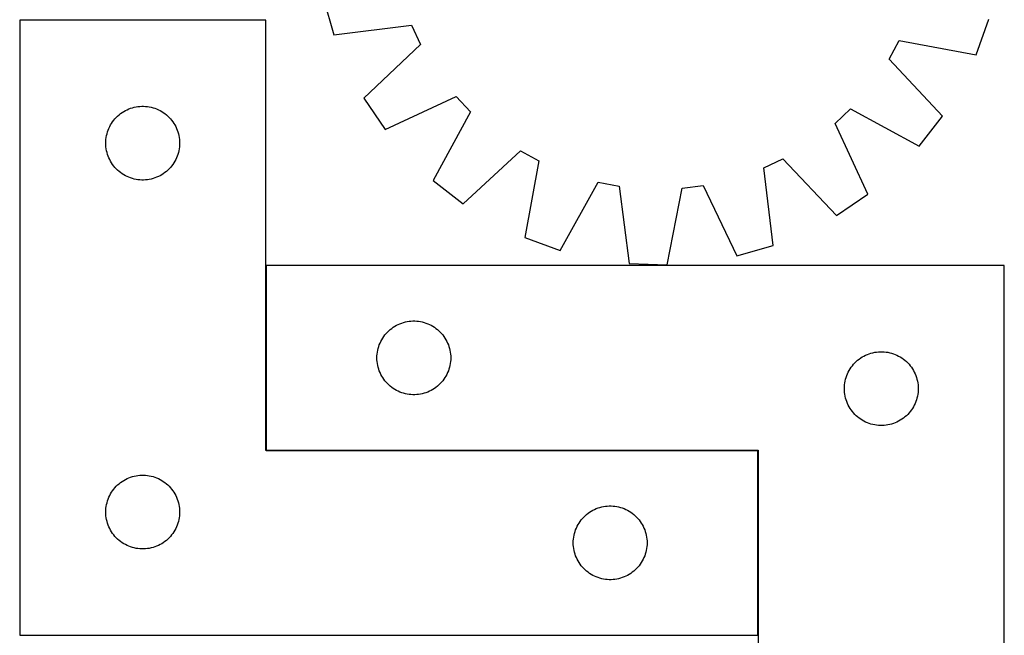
# Model space of a CAD drawing. Header units: millimetres. Extents: x 7 to 1493, y 7 to 2993.
# Tile 11 of 14: x 1093 to 1493, y 2113 to 2363. Entities that reach past the tile are written whole.
import ezdxf

# ---------------------------------------------------------------- set-up
doc = ezdxf.new("R2010")
doc.units = ezdxf.units.MM
doc.layers.add('COMMON', color=5, linetype='CONTINUOUS', true_color=0x0000ff)
doc.layers.add('CUT', color=7, linetype='CONTINUOUS', true_color=0x000000)

msp = doc.modelspace()

# ---------------------------------------------------------------- linework, layer by layer
at = {"layer": 'COMMON'}
for p, q in [((1193.223868, 2263.281517), (1193.223868, 2188.281517)), ((1193.323869, 2188.181516), (1393.123868, 2188.181516)), ((1393.223868, 2188.081516), (1393.223868, 2113.081516))]:
    msp.add_line(p, q, dxfattribs=at)
at = {"layer": 'CUT'}
for p, q in [((1216.575718, 2371.954726), (1220.869694, 2357.180007)), ((1193.123868, 2363.081516), (1093.123868, 2363.081516)), ((1093.123868, 2363.081516), (1093.123868, 2113.081516)), ((1193.123868, 2188.081516), (1193.123868, 2363.081516)), ((1481.880543, 2349.002244), (1487.091005, 2363.479178)), ((1220.869694, 2357.180007), (1252.404708, 2360.990205)), ((1252.404708, 2360.990205), (1256.056224, 2353.232254)), ((1256.056224, 2353.232254), (1233.023399, 2331.358441)), ((1446.515893, 2347.264938), (1450.645901, 2354.779086)), ((1450.645901, 2354.779086), (1481.880543, 2349.002244)), ((1468.134225, 2323.992154), (1446.515893, 2347.264938)), ((1233.023399, 2331.358441), (1241.672851, 2318.63376)), ((1241.672851, 2318.63376), (1270.487016, 2332.002329)), ((1270.487016, 2332.002329), (1276.357152, 2325.752459)), ((1134.120654, 2325.079104), (1134.750213, 2325.526671)), ((1134.750213, 2325.526671), (1135.401976, 2325.941235)), ((1135.401976, 2325.941235), (1136.074217, 2326.321698)), ((1136.074217, 2326.321698), (1136.765153, 2326.66705)), ((1136.765153, 2326.66705), (1137.47295, 2326.976375)), ((1137.47295, 2326.976375), (1138.195733, 2327.248854)), ((1138.195733, 2327.248854), (1138.931584, 2327.483764)), ((1138.931584, 2327.483764), (1139.678552, 2327.680481)), ((1139.678552, 2327.680481), (1140.434657, 2327.838485)), ((1140.434657, 2327.838485), (1141.197893, 2327.957356)), ((1141.197893, 2327.957356), (1141.966236, 2328.036779)), ((1141.966236, 2328.036779), (1142.73765, 2328.076543)), ((1142.73765, 2328.076543), (1143.510087, 2328.076543)), ((1143.510087, 2328.076543), (1144.2815, 2328.036779)), ((1144.2815, 2328.036779), (1145.049844, 2327.957356)), ((1145.049844, 2327.957356), (1145.81308, 2327.838485)), ((1145.81308, 2327.838485), (1146.569185, 2327.680481)), ((1146.569185, 2327.680481), (1147.316153, 2327.483764)), ((1147.316153, 2327.483764), (1148.052004, 2327.248854)), ((1148.052004, 2327.248854), (1148.774787, 2326.976375)), ((1148.774787, 2326.976375), (1149.482584, 2326.66705)), ((1149.482584, 2326.66705), (1150.17352, 2326.321698)), ((1150.17352, 2326.321698), (1150.84576, 2325.941235)), ((1150.84576, 2325.941235), (1151.497524, 2325.526671)), ((1151.497524, 2325.526671), (1152.127083, 2325.079104)), ((1276.357152, 2325.752459), (1261.211014, 2297.831692)), ((1424.534525, 2321.109895), (1430.784394, 2326.980032)), ((1430.784394, 2326.980032), (1458.705162, 2311.833893)), ((1130.467235, 2321.131959), (1130.898443, 2321.772832)), ((1130.898443, 2321.772832), (1131.362071, 2322.390658)), ((1131.362071, 2322.390658), (1131.856889, 2322.983798)), ((1131.856889, 2322.983798), (1132.381586, 2323.550678)), ((1132.381586, 2323.550678), (1132.934768, 2324.089796)), ((1132.934768, 2324.089796), (1133.514971, 2324.599722)), ((1133.514971, 2324.599722), (1134.120654, 2325.079104)), ((1152.127083, 2325.079104), (1152.732766, 2324.599722)), ((1152.732766, 2324.599722), (1153.312968, 2324.089796)), ((1153.312968, 2324.089796), (1153.866151, 2323.550678)), ((1153.866151, 2323.550678), (1154.390847, 2322.983798)), ((1154.390847, 2322.983798), (1154.885666, 2322.390658)), ((1154.885666, 2322.390658), (1155.349293, 2321.772832)), ((1155.349293, 2321.772832), (1155.780502, 2321.131959)), ((1458.705162, 2311.833893), (1468.134225, 2323.992154)), ((1128.618453, 2316.901583), (1128.834338, 2317.643238)), ((1128.834338, 2317.643238), (1129.088116, 2318.372797)), ((1129.088116, 2318.372797), (1129.379115, 2319.088324)), ((1129.379115, 2319.088324), (1129.706562, 2319.787923)), ((1129.706562, 2319.787923), (1130.06959, 2320.469737)), ((1130.06959, 2320.469737), (1130.467235, 2321.131959)), ((1155.780502, 2321.131959), (1156.178147, 2320.469737)), ((1156.178147, 2320.469737), (1156.541175, 2319.787923)), ((1156.541175, 2319.787923), (1156.868622, 2319.088324)), ((1156.868622, 2319.088324), (1157.159621, 2318.372797)), ((1157.159621, 2318.372797), (1157.413399, 2317.643238)), ((1157.413399, 2317.643238), (1157.629284, 2316.901583)), ((1437.903094, 2292.29573), (1424.534525, 2321.109895)), ((1128.123868, 2313.081516), (1128.143757, 2313.853697)), ((1128.143757, 2313.853697), (1128.20337, 2314.623831)), ((1128.20337, 2314.623831), (1128.30255, 2315.389874)), ((1128.30255, 2315.389874), (1128.441033, 2316.149797)), ((1128.441033, 2316.149797), (1128.618453, 2316.901583)), ((1157.629284, 2316.901583), (1157.806704, 2316.149797)), ((1157.806704, 2316.149797), (1157.945187, 2315.389874)), ((1157.945187, 2315.389874), (1158.044367, 2314.623831)), ((1158.044367, 2314.623831), (1158.10398, 2313.853697)), ((1158.10398, 2313.853697), (1158.123868, 2313.081516)), ((1128.143757, 2312.309334), (1128.123868, 2313.081516)), ((1128.20337, 2311.539201), (1128.143757, 2312.309334)), ((1128.30255, 2310.773157), (1128.20337, 2311.539201)), ((1128.441033, 2310.013235), (1128.30255, 2310.773157)), ((1128.618453, 2309.261449), (1128.441033, 2310.013235)), ((1128.834338, 2308.519793), (1128.618453, 2309.261449)), ((1157.629284, 2309.261449), (1157.413399, 2308.519793)), ((1157.806704, 2310.013235), (1157.629284, 2309.261449)), ((1157.945187, 2310.773157), (1157.806704, 2310.013235)), ((1158.044367, 2311.539201), (1157.945187, 2310.773157)), ((1158.10398, 2312.309334), (1158.044367, 2311.539201)), ((1158.123868, 2313.081516), (1158.10398, 2312.309334)), ((1273.369275, 2288.402629), (1296.642059, 2310.02096)), ((1296.642059, 2310.02096), (1304.156207, 2305.890953)), ((1129.088116, 2307.790235), (1128.834338, 2308.519793)), ((1129.379115, 2307.074707), (1129.088116, 2307.790235)), ((1129.706562, 2306.375109), (1129.379115, 2307.074707)), ((1130.06959, 2305.693295), (1129.706562, 2306.375109)), ((1130.467235, 2305.031073), (1130.06959, 2305.693295)), ((1156.178147, 2305.693295), (1155.780502, 2305.031073)), ((1156.541175, 2306.375109), (1156.178147, 2305.693295)), ((1156.868622, 2307.074707), (1156.541175, 2306.375109)), ((1157.159621, 2307.790235), (1156.868622, 2307.074707)), ((1157.413399, 2308.519793), (1157.159621, 2307.790235)), ((1304.156207, 2305.890953), (1298.379365, 2274.656311)), ((1395.546648, 2303.027587), (1403.304599, 2306.679103)), ((1403.304599, 2306.679103), (1425.178413, 2283.646278)), ((1130.898443, 2304.390199), (1130.467235, 2305.031073)), ((1131.362071, 2303.772374), (1130.898443, 2304.390199)), ((1131.856889, 2303.179234), (1131.362071, 2303.772374)), ((1132.381586, 2302.612353), (1131.856889, 2303.179234)), ((1132.934768, 2302.073235), (1132.381586, 2302.612353)), ((1133.514971, 2301.563309), (1132.934768, 2302.073235)), ((1134.120654, 2301.083927), (1133.514971, 2301.563309)), ((1152.732766, 2301.563309), (1152.127083, 2301.083927)), ((1153.312968, 2302.073235), (1152.732766, 2301.563309)), ((1153.866151, 2302.612353), (1153.312968, 2302.073235)), ((1154.390847, 2303.179234), (1153.866151, 2302.612353)), ((1154.885666, 2303.772374), (1154.390847, 2303.179234)), ((1155.349293, 2304.390199), (1154.885666, 2303.772374)), ((1155.780502, 2305.031073), (1155.349293, 2304.390199)), ((1399.356846, 2271.492573), (1395.546648, 2303.027587)), ((1134.750213, 2300.636361), (1134.120654, 2301.083927)), ((1135.401976, 2300.221796), (1134.750213, 2300.636361)), ((1136.074217, 2299.841334), (1135.401976, 2300.221796)), ((1136.765153, 2299.495982), (1136.074217, 2299.841334)), ((1137.47295, 2299.186656), (1136.765153, 2299.495982)), ((1138.195733, 2298.914177), (1137.47295, 2299.186656)), ((1138.931584, 2298.679268), (1138.195733, 2298.914177)), ((1139.678552, 2298.48255), (1138.931584, 2298.679268)), ((1140.434657, 2298.324547), (1139.678552, 2298.48255)), ((1141.197893, 2298.205676), (1140.434657, 2298.324547)), ((1141.966236, 2298.126253), (1141.197893, 2298.205676)), ((1142.73765, 2298.086489), (1141.966236, 2298.126253)), ((1143.510087, 2298.086489), (1142.73765, 2298.086489)), ((1144.2815, 2298.126253), (1143.510087, 2298.086489)), ((1145.049844, 2298.205676), (1144.2815, 2298.126253)), ((1145.81308, 2298.324547), (1145.049844, 2298.205676)), ((1146.569185, 2298.48255), (1145.81308, 2298.324547)), ((1147.316153, 2298.679268), (1146.569185, 2298.48255)), ((1148.052004, 2298.914177), (1147.316153, 2298.679268)), ((1148.774787, 2299.186656), (1148.052004, 2298.914177)), ((1149.482584, 2299.495982), (1148.774787, 2299.186656)), ((1150.17352, 2299.841334), (1149.482584, 2299.495982)), ((1150.84576, 2300.221796), (1150.17352, 2299.841334)), ((1151.497524, 2300.636361), (1150.84576, 2300.221796)), ((1152.127083, 2301.083927), (1151.497524, 2300.636361)), ((1261.211014, 2297.831692), (1273.369275, 2288.402629)), ((1312.856299, 2269.445848), (1328.3096, 2297.197789)), ((1328.3096, 2297.197789), (1336.732221, 2295.591918)), ((1336.732221, 2295.591918), (1340.890153, 2264.100866)), ((1356.268657, 2263.61904), (1362.389799, 2294.788037)), ((1362.389799, 2294.788037), (1370.896429, 2295.863496)), ((1370.896429, 2295.863496), (1384.582127, 2267.198597)), ((1425.178413, 2283.646278), (1437.903094, 2292.29573)), ((1298.379365, 2274.656311), (1312.856299, 2269.445848)), ((1384.582127, 2267.198597), (1399.356846, 2271.492573)), ((1493.323869, 2263.281517), (1193.323869, 2263.281517)), ((1193.323869, 2263.281517), (1193.323869, 2188.281517)), ((1340.890153, 2264.100866), (1356.268657, 2263.61904)), ((1493.323869, 2013.281517), (1493.323869, 2263.281517)), ((1243.134769, 2236.789797), (1243.714972, 2237.299723)), ((1243.714972, 2237.299723), (1244.320655, 2237.779105)), ((1244.320655, 2237.779105), (1244.950214, 2238.226672)), ((1244.950214, 2238.226672), (1245.601977, 2238.641236)), ((1245.601977, 2238.641236), (1246.274218, 2239.021699)), ((1246.274218, 2239.021699), (1246.965154, 2239.367051)), ((1246.965154, 2239.367051), (1247.672951, 2239.676376)), ((1247.672951, 2239.676376), (1248.395734, 2239.948855)), ((1248.395734, 2239.948855), (1249.131585, 2240.183765)), ((1249.131585, 2240.183765), (1249.878553, 2240.380482)), ((1249.878553, 2240.380482), (1250.634658, 2240.538486)), ((1250.634658, 2240.538486), (1251.397894, 2240.657357)), ((1251.397894, 2240.657357), (1252.166237, 2240.73678)), ((1252.166237, 2240.73678), (1252.937651, 2240.776544)), ((1252.937651, 2240.776544), (1253.710088, 2240.776544)), ((1253.710088, 2240.776544), (1254.481501, 2240.73678)), ((1254.481501, 2240.73678), (1255.249845, 2240.657357)), ((1255.249845, 2240.657357), (1256.013081, 2240.538486)), ((1256.013081, 2240.538486), (1256.769186, 2240.380482)), ((1256.769186, 2240.380482), (1257.516154, 2240.183765)), ((1257.516154, 2240.183765), (1258.252005, 2239.948855)), ((1258.252005, 2239.948855), (1258.974788, 2239.676376)), ((1258.974788, 2239.676376), (1259.682585, 2239.367051)), ((1259.682585, 2239.367051), (1260.373521, 2239.021699)), ((1260.373521, 2239.021699), (1261.045761, 2238.641236)), ((1261.045761, 2238.641236), (1261.697525, 2238.226672)), ((1261.697525, 2238.226672), (1262.327084, 2237.779105)), ((1262.327084, 2237.779105), (1262.932767, 2237.299723)), ((1262.932767, 2237.299723), (1263.512969, 2236.789797)), ((1239.906563, 2232.487924), (1240.269591, 2233.169738)), ((1240.269591, 2233.169738), (1240.667236, 2233.83196)), ((1240.667236, 2233.83196), (1241.098444, 2234.472833)), ((1241.098444, 2234.472833), (1241.562072, 2235.090659)), ((1241.562072, 2235.090659), (1242.05689, 2235.683799)), ((1242.05689, 2235.683799), (1242.581587, 2236.250679)), ((1242.581587, 2236.250679), (1243.134769, 2236.789797)), ((1263.512969, 2236.789797), (1264.066152, 2236.250679)), ((1264.066152, 2236.250679), (1264.590848, 2235.683799)), ((1264.590848, 2235.683799), (1265.085667, 2235.090659)), ((1265.085667, 2235.090659), (1265.549294, 2234.472833)), ((1265.549294, 2234.472833), (1265.980503, 2233.83196)), ((1265.980503, 2233.83196), (1266.378148, 2233.169738)), ((1266.378148, 2233.169738), (1266.741176, 2232.487924)), ((1238.641034, 2228.849798), (1238.818454, 2229.601584)), ((1238.818454, 2229.601584), (1239.034339, 2230.343239)), ((1239.034339, 2230.343239), (1239.288117, 2231.072798)), ((1239.288117, 2231.072798), (1239.579116, 2231.788325)), ((1239.579116, 2231.788325), (1239.906563, 2232.487924)), ((1266.741176, 2232.487924), (1267.068623, 2231.788325)), ((1267.068623, 2231.788325), (1267.359622, 2231.072798)), ((1267.359622, 2231.072798), (1267.6134, 2230.343239)), ((1267.6134, 2230.343239), (1267.829285, 2229.601584)), ((1267.829285, 2229.601584), (1268.006705, 2228.849798)), ((1238.323869, 2225.781517), (1238.343758, 2226.553698)), ((1238.343758, 2225.009335), (1238.323869, 2225.781517)), ((1238.343758, 2226.553698), (1238.403371, 2227.323832)), ((1238.403371, 2227.323832), (1238.502551, 2228.089875)), ((1238.502551, 2228.089875), (1238.641034, 2228.849798)), ((1268.006705, 2228.849798), (1268.145188, 2228.089875)), ((1268.145188, 2228.089875), (1268.244368, 2227.323832)), ((1268.244368, 2227.323832), (1268.303981, 2226.553698)), ((1268.303981, 2226.553698), (1268.323869, 2225.781517)), ((1268.323869, 2225.781517), (1268.303981, 2225.009335)), ((1433.714972, 2224.799723), (1434.320655, 2225.279105)), ((1434.320655, 2225.279105), (1434.950214, 2225.726672)), ((1434.950214, 2225.726672), (1435.601977, 2226.141236)), ((1435.601977, 2226.141236), (1436.274218, 2226.521699)), ((1436.274218, 2226.521699), (1436.965154, 2226.867051)), ((1436.965154, 2226.867051), (1437.672951, 2227.176376)), ((1437.672951, 2227.176376), (1438.395734, 2227.448855)), ((1438.395734, 2227.448855), (1439.131585, 2227.683765)), ((1439.131585, 2227.683765), (1439.878553, 2227.880482)), ((1439.878553, 2227.880482), (1440.634658, 2228.038486)), ((1440.634658, 2228.038486), (1441.397894, 2228.157357)), ((1441.397894, 2228.157357), (1442.166237, 2228.23678)), ((1442.166237, 2228.23678), (1442.937651, 2228.276544)), ((1442.937651, 2228.276544), (1443.710088, 2228.276544)), ((1443.710088, 2228.276544), (1444.481501, 2228.23678)), ((1444.481501, 2228.23678), (1445.249845, 2228.157357)), ((1445.249845, 2228.157357), (1446.013081, 2228.038486)), ((1446.013081, 2228.038486), (1446.769186, 2227.880482)), ((1446.769186, 2227.880482), (1447.516154, 2227.683765)), ((1447.516154, 2227.683765), (1448.252005, 2227.448855)), ((1448.252005, 2227.448855), (1448.974788, 2227.176376)), ((1448.974788, 2227.176376), (1449.682585, 2226.867051)), ((1449.682585, 2226.867051), (1450.373521, 2226.521699)), ((1450.373521, 2226.521699), (1451.045761, 2226.141236)), ((1451.045761, 2226.141236), (1451.697525, 2225.726672)), ((1451.697525, 2225.726672), (1452.327084, 2225.279105)), ((1452.327084, 2225.279105), (1452.932767, 2224.799723)), ((1238.403371, 2224.239202), (1238.343758, 2225.009335)), ((1238.502551, 2223.473158), (1238.403371, 2224.239202)), ((1238.641034, 2222.713236), (1238.502551, 2223.473158)), ((1238.818454, 2221.96145), (1238.641034, 2222.713236)), ((1239.034339, 2221.219794), (1238.818454, 2221.96145)), ((1239.288117, 2220.490236), (1239.034339, 2221.219794)), ((1267.6134, 2221.219794), (1267.359622, 2220.490236)), ((1267.829285, 2221.96145), (1267.6134, 2221.219794)), ((1268.006705, 2222.713236), (1267.829285, 2221.96145)), ((1268.145188, 2223.473158), (1268.006705, 2222.713236)), ((1268.244368, 2224.239202), (1268.145188, 2223.473158)), ((1268.303981, 2225.009335), (1268.244368, 2224.239202)), ((1430.269591, 2220.669738), (1430.667236, 2221.33196)), ((1430.667236, 2221.33196), (1431.098444, 2221.972833)), ((1431.098444, 2221.972833), (1431.562072, 2222.590659)), ((1431.562072, 2222.590659), (1432.05689, 2223.183799)), ((1432.05689, 2223.183799), (1432.581587, 2223.750679)), ((1432.581587, 2223.750679), (1433.134769, 2224.289797)), ((1433.134769, 2224.289797), (1433.714972, 2224.799723)), ((1452.932767, 2224.799723), (1453.512969, 2224.289797)), ((1453.512969, 2224.289797), (1454.066152, 2223.750679)), ((1454.066152, 2223.750679), (1454.590848, 2223.183799)), ((1454.590848, 2223.183799), (1455.085667, 2222.590659)), ((1455.085667, 2222.590659), (1455.549294, 2221.972833)), ((1455.549294, 2221.972833), (1455.980503, 2221.33196)), ((1455.980503, 2221.33196), (1456.378148, 2220.669738)), ((1239.579116, 2219.774708), (1239.288117, 2220.490236)), ((1239.906563, 2219.07511), (1239.579116, 2219.774708)), ((1240.269591, 2218.393296), (1239.906563, 2219.07511)), ((1240.667236, 2217.731074), (1240.269591, 2218.393296)), ((1241.098444, 2217.0902), (1240.667236, 2217.731074)), ((1265.980503, 2217.731074), (1265.549294, 2217.0902)), ((1266.378148, 2218.393296), (1265.980503, 2217.731074)), ((1266.741176, 2219.07511), (1266.378148, 2218.393296)), ((1267.068623, 2219.774708), (1266.741176, 2219.07511)), ((1267.359622, 2220.490236), (1267.068623, 2219.774708)), ((1428.818454, 2217.101584), (1429.034339, 2217.843239)), ((1429.034339, 2217.843239), (1429.288117, 2218.572798)), ((1429.288117, 2218.572798), (1429.579116, 2219.288325)), ((1429.579116, 2219.288325), (1429.906563, 2219.987924)), ((1429.906563, 2219.987924), (1430.269591, 2220.669738)), ((1456.378148, 2220.669738), (1456.741176, 2219.987924)), ((1456.741176, 2219.987924), (1457.068623, 2219.288325)), ((1457.068623, 2219.288325), (1457.359622, 2218.572798)), ((1457.359622, 2218.572798), (1457.6134, 2217.843239)), ((1457.6134, 2217.843239), (1457.829285, 2217.101584)), ((1241.562072, 2216.472375), (1241.098444, 2217.0902)), ((1242.05689, 2215.879235), (1241.562072, 2216.472375)), ((1242.581587, 2215.312354), (1242.05689, 2215.879235)), ((1243.134769, 2214.773236), (1242.581587, 2215.312354)), ((1243.714972, 2214.26331), (1243.134769, 2214.773236)), ((1244.320655, 2213.783928), (1243.714972, 2214.26331)), ((1244.950214, 2213.336362), (1244.320655, 2213.783928)), ((1245.601977, 2212.921797), (1244.950214, 2213.336362)), ((1261.697525, 2213.336362), (1261.045761, 2212.921797)), ((1262.327084, 2213.783928), (1261.697525, 2213.336362)), ((1262.932767, 2214.26331), (1262.327084, 2213.783928)), ((1263.512969, 2214.773236), (1262.932767, 2214.26331)), ((1264.066152, 2215.312354), (1263.512969, 2214.773236)), ((1264.590848, 2215.879235), (1264.066152, 2215.312354)), ((1265.085667, 2216.472375), (1264.590848, 2215.879235)), ((1265.549294, 2217.0902), (1265.085667, 2216.472375)), ((1428.323869, 2213.281517), (1428.343758, 2214.053698)), ((1428.343758, 2212.509335), (1428.323869, 2213.281517)), ((1428.343758, 2214.053698), (1428.403371, 2214.823832)), ((1428.403371, 2214.823832), (1428.502551, 2215.589875)), ((1428.502551, 2215.589875), (1428.641034, 2216.349798)), ((1428.641034, 2216.349798), (1428.818454, 2217.101584)), ((1457.829285, 2217.101584), (1458.006705, 2216.349798)), ((1458.006705, 2216.349798), (1458.145188, 2215.589875)), ((1458.145188, 2215.589875), (1458.244368, 2214.823832)), ((1458.244368, 2214.823832), (1458.303981, 2214.053698)), ((1458.303981, 2214.053698), (1458.323869, 2213.281517)), ((1458.323869, 2213.281517), (1458.303981, 2212.509335)), ((1246.274218, 2212.541335), (1245.601977, 2212.921797)), ((1246.965154, 2212.195983), (1246.274218, 2212.541335)), ((1247.672951, 2211.886657), (1246.965154, 2212.195983)), ((1248.395734, 2211.614178), (1247.672951, 2211.886657)), ((1249.131585, 2211.379269), (1248.395734, 2211.614178)), ((1249.878553, 2211.182551), (1249.131585, 2211.379269)), ((1250.634658, 2211.024548), (1249.878553, 2211.182551)), ((1251.397894, 2210.905677), (1250.634658, 2211.024548)), ((1252.166237, 2210.826254), (1251.397894, 2210.905677)), ((1252.937651, 2210.78649), (1252.166237, 2210.826254)), ((1253.710088, 2210.78649), (1252.937651, 2210.78649)), ((1254.481501, 2210.826254), (1253.710088, 2210.78649)), ((1255.249845, 2210.905677), (1254.481501, 2210.826254)), ((1256.013081, 2211.024548), (1255.249845, 2210.905677)), ((1256.769186, 2211.182551), (1256.013081, 2211.024548)), ((1257.516154, 2211.379269), (1256.769186, 2211.182551)), ((1258.252005, 2211.614178), (1257.516154, 2211.379269)), ((1258.974788, 2211.886657), (1258.252005, 2211.614178)), ((1259.682585, 2212.195983), (1258.974788, 2211.886657)), ((1260.373521, 2212.541335), (1259.682585, 2212.195983)), ((1261.045761, 2212.921797), (1260.373521, 2212.541335)), ((1428.403371, 2211.739202), (1428.343758, 2212.509335)), ((1428.502551, 2210.973158), (1428.403371, 2211.739202)), ((1428.641034, 2210.213236), (1428.502551, 2210.973158)), ((1428.818454, 2209.46145), (1428.641034, 2210.213236)), ((1429.034339, 2208.719794), (1428.818454, 2209.46145)), ((1457.829285, 2209.46145), (1457.6134, 2208.719794)), ((1458.006705, 2210.213236), (1457.829285, 2209.46145)), ((1458.145188, 2210.973158), (1458.006705, 2210.213236)), ((1458.244368, 2211.739202), (1458.145188, 2210.973158)), ((1458.303981, 2212.509335), (1458.244368, 2211.739202)), ((1429.288117, 2207.990236), (1429.034339, 2208.719794)), ((1429.579116, 2207.274708), (1429.288117, 2207.990236)), ((1429.906563, 2206.57511), (1429.579116, 2207.274708)), ((1430.269591, 2205.893296), (1429.906563, 2206.57511)), ((1430.667236, 2205.231074), (1430.269591, 2205.893296)), ((1431.098444, 2204.5902), (1430.667236, 2205.231074)), ((1455.980503, 2205.231074), (1455.549294, 2204.5902)), ((1456.378148, 2205.893296), (1455.980503, 2205.231074)), ((1456.741176, 2206.57511), (1456.378148, 2205.893296)), ((1457.068623, 2207.274708), (1456.741176, 2206.57511)), ((1457.359622, 2207.990236), (1457.068623, 2207.274708)), ((1457.6134, 2208.719794), (1457.359622, 2207.990236)), ((1431.562072, 2203.972375), (1431.098444, 2204.5902)), ((1432.05689, 2203.379235), (1431.562072, 2203.972375)), ((1432.581587, 2202.812354), (1432.05689, 2203.379235)), ((1433.134769, 2202.273236), (1432.581587, 2202.812354)), ((1433.714972, 2201.76331), (1433.134769, 2202.273236)), ((1434.320655, 2201.283928), (1433.714972, 2201.76331)), ((1434.950214, 2200.836362), (1434.320655, 2201.283928)), ((1452.327084, 2201.283928), (1451.697525, 2200.836362)), ((1452.932767, 2201.76331), (1452.327084, 2201.283928)), ((1453.512969, 2202.273236), (1452.932767, 2201.76331)), ((1454.066152, 2202.812354), (1453.512969, 2202.273236)), ((1454.590848, 2203.379235), (1454.066152, 2202.812354)), ((1455.085667, 2203.972375), (1454.590848, 2203.379235)), ((1455.549294, 2204.5902), (1455.085667, 2203.972375)), ((1435.601977, 2200.421797), (1434.950214, 2200.836362)), ((1436.274218, 2200.041335), (1435.601977, 2200.421797)), ((1436.965154, 2199.695983), (1436.274218, 2200.041335)), ((1437.672951, 2199.386657), (1436.965154, 2199.695983)), ((1438.395734, 2199.114178), (1437.672951, 2199.386657)), ((1439.131585, 2198.879269), (1438.395734, 2199.114178)), ((1439.878553, 2198.682551), (1439.131585, 2198.879269)), ((1440.634658, 2198.524548), (1439.878553, 2198.682551)), ((1441.397894, 2198.405677), (1440.634658, 2198.524548)), ((1442.166237, 2198.326254), (1441.397894, 2198.405677)), ((1442.937651, 2198.28649), (1442.166237, 2198.326254)), ((1443.710088, 2198.28649), (1442.937651, 2198.28649)), ((1444.481501, 2198.326254), (1443.710088, 2198.28649)), ((1445.249845, 2198.405677), (1444.481501, 2198.326254)), ((1446.013081, 2198.524548), (1445.249845, 2198.405677)), ((1446.769186, 2198.682551), (1446.013081, 2198.524548)), ((1447.516154, 2198.879269), (1446.769186, 2198.682551)), ((1448.252005, 2199.114178), (1447.516154, 2198.879269)), ((1448.974788, 2199.386657), (1448.252005, 2199.114178)), ((1449.682585, 2199.695983), (1448.974788, 2199.386657)), ((1450.373521, 2200.041335), (1449.682585, 2199.695983)), ((1451.045761, 2200.421797), (1450.373521, 2200.041335)), ((1451.697525, 2200.836362), (1451.045761, 2200.421797)), ((1393.123868, 2188.081516), (1193.123868, 2188.081516)), ((1193.323869, 2188.281517), (1393.323869, 2188.281517)), ((1393.123868, 2113.081516), (1393.123868, 2188.081516)), ((1393.323869, 2188.281517), (1393.323869, 2013.281517)), ((1137.47295, 2176.976375), (1138.195733, 2177.248854)), ((1138.195733, 2177.248854), (1138.931584, 2177.483764)), ((1138.931584, 2177.483764), (1139.678552, 2177.680481)), ((1139.678552, 2177.680481), (1140.434657, 2177.838485)), ((1140.434657, 2177.838485), (1141.197893, 2177.957356)), ((1141.197893, 2177.957356), (1141.966236, 2178.036779)), ((1141.966236, 2178.036779), (1142.73765, 2178.076543)), ((1142.73765, 2178.076543), (1143.510087, 2178.076543)), ((1143.510087, 2178.076543), (1144.2815, 2178.036779)), ((1144.2815, 2178.036779), (1145.049844, 2177.957356)), ((1145.049844, 2177.957356), (1145.81308, 2177.838485)), ((1145.81308, 2177.838485), (1146.569185, 2177.680481)), ((1146.569185, 2177.680481), (1147.316153, 2177.483764)), ((1147.316153, 2177.483764), (1148.052004, 2177.248854)), ((1148.052004, 2177.248854), (1148.774787, 2176.976375)), ((1131.856889, 2172.983798), (1132.381586, 2173.550678)), ((1132.381586, 2173.550678), (1132.934768, 2174.089796)), ((1132.934768, 2174.089796), (1133.514971, 2174.599722)), ((1133.514971, 2174.599722), (1134.120654, 2175.079104)), ((1134.120654, 2175.079104), (1134.750213, 2175.526671)), ((1134.750213, 2175.526671), (1135.401976, 2175.941235)), ((1135.401976, 2175.941235), (1136.074217, 2176.321698)), ((1136.074217, 2176.321698), (1136.765153, 2176.66705)), ((1136.765153, 2176.66705), (1137.47295, 2176.976375)), ((1148.774787, 2176.976375), (1149.482584, 2176.66705)), ((1149.482584, 2176.66705), (1150.17352, 2176.321698)), ((1150.17352, 2176.321698), (1150.84576, 2175.941235)), ((1150.84576, 2175.941235), (1151.497524, 2175.526671)), ((1151.497524, 2175.526671), (1152.127083, 2175.079104)), ((1152.127083, 2175.079104), (1152.732766, 2174.599722)), ((1152.732766, 2174.599722), (1153.312968, 2174.089796)), ((1153.312968, 2174.089796), (1153.866151, 2173.550678)), ((1153.866151, 2173.550678), (1154.390847, 2172.983798)), ((1129.088116, 2168.372797), (1129.379115, 2169.088324)), ((1129.379115, 2169.088324), (1129.706562, 2169.787923)), ((1129.706562, 2169.787923), (1130.06959, 2170.469737)), ((1130.06959, 2170.469737), (1130.467235, 2171.131959)), ((1130.467235, 2171.131959), (1130.898443, 2171.772832)), ((1130.898443, 2171.772832), (1131.362071, 2172.390658)), ((1131.362071, 2172.390658), (1131.856889, 2172.983798)), ((1154.390847, 2172.983798), (1154.885666, 2172.390658)), ((1154.885666, 2172.390658), (1155.349293, 2171.772832)), ((1155.349293, 2171.772832), (1155.780502, 2171.131959)), ((1155.780502, 2171.131959), (1156.178147, 2170.469737)), ((1156.178147, 2170.469737), (1156.541175, 2169.787923)), ((1156.541175, 2169.787923), (1156.868622, 2169.088324)), ((1156.868622, 2169.088324), (1157.159621, 2168.372797)), ((1128.20337, 2164.623831), (1128.30255, 2165.389874)), ((1128.30255, 2165.389874), (1128.441033, 2166.149797)), ((1128.441033, 2166.149797), (1128.618453, 2166.901583)), ((1128.618453, 2166.901583), (1128.834338, 2167.643238)), ((1128.834338, 2167.643238), (1129.088116, 2168.372797)), ((1157.159621, 2168.372797), (1157.413399, 2167.643238)), ((1157.413399, 2167.643238), (1157.629284, 2166.901583)), ((1157.629284, 2166.901583), (1157.806704, 2166.149797)), ((1157.806704, 2166.149797), (1157.945187, 2165.389874)), ((1157.945187, 2165.389874), (1158.044367, 2164.623831)), ((1328.931584, 2164.983764), (1329.678552, 2165.180481)), ((1329.678552, 2165.180481), (1330.434657, 2165.338485)), ((1330.434657, 2165.338485), (1331.197893, 2165.457356)), ((1331.197893, 2165.457356), (1331.966236, 2165.536779)), ((1331.966236, 2165.536779), (1332.73765, 2165.576543)), ((1332.73765, 2165.576543), (1333.510087, 2165.576543)), ((1333.510087, 2165.576543), (1334.2815, 2165.536779)), ((1334.2815, 2165.536779), (1335.049844, 2165.457356)), ((1335.049844, 2165.457356), (1335.81308, 2165.338485)), ((1335.81308, 2165.338485), (1336.569185, 2165.180481)), ((1336.569185, 2165.180481), (1337.316153, 2164.983764)), ((1128.123868, 2163.081516), (1128.143757, 2163.853697)), ((1128.143757, 2162.309334), (1128.123868, 2163.081516)), ((1128.143757, 2163.853697), (1128.20337, 2164.623831)), ((1128.20337, 2161.539201), (1128.143757, 2162.309334)), ((1128.30255, 2160.773157), (1128.20337, 2161.539201)), ((1158.044367, 2161.539201), (1157.945187, 2160.773157)), ((1158.044367, 2164.623831), (1158.10398, 2163.853697)), ((1158.10398, 2162.309334), (1158.044367, 2161.539201)), ((1158.10398, 2163.853697), (1158.123868, 2163.081516)), ((1158.123868, 2163.081516), (1158.10398, 2162.309334)), ((1322.381586, 2161.050678), (1322.934768, 2161.589796)), ((1322.934768, 2161.589796), (1323.514971, 2162.099722)), ((1323.514971, 2162.099722), (1324.120654, 2162.579104)), ((1324.120654, 2162.579104), (1324.750213, 2163.026671)), ((1324.750213, 2163.026671), (1325.401976, 2163.441235)), ((1325.401976, 2163.441235), (1326.074217, 2163.821698)), ((1326.074217, 2163.821698), (1326.765153, 2164.16705)), ((1326.765153, 2164.16705), (1327.47295, 2164.476375)), ((1327.47295, 2164.476375), (1328.195733, 2164.748854)), ((1328.195733, 2164.748854), (1328.931584, 2164.983764)), ((1337.316153, 2164.983764), (1338.052004, 2164.748854)), ((1338.052004, 2164.748854), (1338.774787, 2164.476375)), ((1338.774787, 2164.476375), (1339.482584, 2164.16705)), ((1339.482584, 2164.16705), (1340.17352, 2163.821698)), ((1340.17352, 2163.821698), (1340.84576, 2163.441235)), ((1340.84576, 2163.441235), (1341.497524, 2163.026671)), ((1341.497524, 2163.026671), (1342.127083, 2162.579104)), ((1342.127083, 2162.579104), (1342.732766, 2162.099722)), ((1342.732766, 2162.099722), (1343.312968, 2161.589796)), ((1343.312968, 2161.589796), (1343.866151, 2161.050678)), ((1128.441033, 2160.013235), (1128.30255, 2160.773157)), ((1128.618453, 2159.261449), (1128.441033, 2160.013235)), ((1128.834338, 2158.519793), (1128.618453, 2159.261449)), ((1129.088116, 2157.790235), (1128.834338, 2158.519793)), ((1129.379115, 2157.074707), (1129.088116, 2157.790235)), ((1157.159621, 2157.790235), (1156.868622, 2157.074707)), ((1157.413399, 2158.519793), (1157.159621, 2157.790235)), ((1157.629284, 2159.261449), (1157.413399, 2158.519793)), ((1157.806704, 2160.013235), (1157.629284, 2159.261449)), ((1157.945187, 2160.773157), (1157.806704, 2160.013235)), ((1319.379115, 2156.588324), (1319.706562, 2157.287923)), ((1319.706562, 2157.287923), (1320.06959, 2157.969737)), ((1320.06959, 2157.969737), (1320.467235, 2158.631959)), ((1320.467235, 2158.631959), (1320.898443, 2159.272832)), ((1320.898443, 2159.272832), (1321.362071, 2159.890658)), ((1321.362071, 2159.890658), (1321.856889, 2160.483798)), ((1321.856889, 2160.483798), (1322.381586, 2161.050678)), ((1343.866151, 2161.050678), (1344.390847, 2160.483798)), ((1344.390847, 2160.483798), (1344.885666, 2159.890658)), ((1344.885666, 2159.890658), (1345.349293, 2159.272832)), ((1345.349293, 2159.272832), (1345.780502, 2158.631959)), ((1345.780502, 2158.631959), (1346.178147, 2157.969737)), ((1346.178147, 2157.969737), (1346.541175, 2157.287923)), ((1346.541175, 2157.287923), (1346.868622, 2156.588324)), ((1129.706562, 2156.375109), (1129.379115, 2157.074707)), ((1130.06959, 2155.693295), (1129.706562, 2156.375109)), ((1130.467235, 2155.031073), (1130.06959, 2155.693295)), ((1130.898443, 2154.390199), (1130.467235, 2155.031073)), ((1131.362071, 2153.772374), (1130.898443, 2154.390199)), ((1131.856889, 2153.179234), (1131.362071, 2153.772374)), ((1132.381586, 2152.612353), (1131.856889, 2153.179234)), ((1154.390847, 2153.179234), (1153.866151, 2152.612353)), ((1154.885666, 2153.772374), (1154.390847, 2153.179234)), ((1155.349293, 2154.390199), (1154.885666, 2153.772374)), ((1155.780502, 2155.031073), (1155.349293, 2154.390199)), ((1156.178147, 2155.693295), (1155.780502, 2155.031073)), ((1156.541175, 2156.375109), (1156.178147, 2155.693295)), ((1156.868622, 2157.074707), (1156.541175, 2156.375109)), ((1318.30255, 2152.889874), (1318.441033, 2153.649797)), ((1318.441033, 2153.649797), (1318.618453, 2154.401583)), ((1318.618453, 2154.401583), (1318.834338, 2155.143238)), ((1318.834338, 2155.143238), (1319.088116, 2155.872797)), ((1319.088116, 2155.872797), (1319.379115, 2156.588324)), ((1346.868622, 2156.588324), (1347.159621, 2155.872797)), ((1347.159621, 2155.872797), (1347.413399, 2155.143238)), ((1347.413399, 2155.143238), (1347.629284, 2154.401583)), ((1347.629284, 2154.401583), (1347.806704, 2153.649797)), ((1347.806704, 2153.649797), (1347.945187, 2152.889874)), ((1132.934768, 2152.073235), (1132.381586, 2152.612353)), ((1133.514971, 2151.563309), (1132.934768, 2152.073235)), ((1134.120654, 2151.083927), (1133.514971, 2151.563309)), ((1134.750213, 2150.636361), (1134.120654, 2151.083927)), ((1135.401976, 2150.221796), (1134.750213, 2150.636361)), ((1136.074217, 2149.841334), (1135.401976, 2150.221796)), ((1136.765153, 2149.495982), (1136.074217, 2149.841334)), ((1137.47295, 2149.186656), (1136.765153, 2149.495982)), ((1138.195733, 2148.914177), (1137.47295, 2149.186656)), ((1148.774787, 2149.186656), (1148.052004, 2148.914177)), ((1149.482584, 2149.495982), (1148.774787, 2149.186656)), ((1150.17352, 2149.841334), (1149.482584, 2149.495982)), ((1150.84576, 2150.221796), (1150.17352, 2149.841334)), ((1151.497524, 2150.636361), (1150.84576, 2150.221796)), ((1152.127083, 2151.083927), (1151.497524, 2150.636361)), ((1152.732766, 2151.563309), (1152.127083, 2151.083927)), ((1153.312968, 2152.073235), (1152.732766, 2151.563309)), ((1153.866151, 2152.612353), (1153.312968, 2152.073235)), ((1318.123868, 2150.581516), (1318.143757, 2151.353697)), ((1318.143757, 2149.809334), (1318.123868, 2150.581516)), ((1318.143757, 2151.353697), (1318.20337, 2152.123831)), ((1318.20337, 2149.039201), (1318.143757, 2149.809334)), ((1318.20337, 2152.123831), (1318.30255, 2152.889874)), ((1347.945187, 2152.889874), (1348.044367, 2152.123831)), ((1348.044367, 2152.123831), (1348.10398, 2151.353697)), ((1348.10398, 2149.809334), (1348.044367, 2149.039201)), ((1348.10398, 2151.353697), (1348.123868, 2150.581516)), ((1348.123868, 2150.581516), (1348.10398, 2149.809334)), ((1138.931584, 2148.679268), (1138.195733, 2148.914177)), ((1139.678552, 2148.48255), (1138.931584, 2148.679268)), ((1140.434657, 2148.324547), (1139.678552, 2148.48255)), ((1141.197893, 2148.205676), (1140.434657, 2148.324547)), ((1141.966236, 2148.126253), (1141.197893, 2148.205676)), ((1142.73765, 2148.086489), (1141.966236, 2148.126253)), ((1143.510087, 2148.086489), (1142.73765, 2148.086489)), ((1144.2815, 2148.126253), (1143.510087, 2148.086489)), ((1145.049844, 2148.205676), (1144.2815, 2148.126253)), ((1145.81308, 2148.324547), (1145.049844, 2148.205676)), ((1146.569185, 2148.48255), (1145.81308, 2148.324547)), ((1147.316153, 2148.679268), (1146.569185, 2148.48255)), ((1148.052004, 2148.914177), (1147.316153, 2148.679268)), ((1318.30255, 2148.273157), (1318.20337, 2149.039201)), ((1318.441033, 2147.513235), (1318.30255, 2148.273157)), ((1318.618453, 2146.761449), (1318.441033, 2147.513235)), ((1318.834338, 2146.019793), (1318.618453, 2146.761449)), ((1319.088116, 2145.290235), (1318.834338, 2146.019793)), ((1319.379115, 2144.574707), (1319.088116, 2145.290235)), ((1347.159621, 2145.290235), (1346.868622, 2144.574707)), ((1347.413399, 2146.019793), (1347.159621, 2145.290235)), ((1347.629284, 2146.761449), (1347.413399, 2146.019793)), ((1347.806704, 2147.513235), (1347.629284, 2146.761449)), ((1347.945187, 2148.273157), (1347.806704, 2147.513235)), ((1348.044367, 2149.039201), (1347.945187, 2148.273157)), ((1319.706562, 2143.875109), (1319.379115, 2144.574707)), ((1320.06959, 2143.193295), (1319.706562, 2143.875109)), ((1320.467235, 2142.531073), (1320.06959, 2143.193295)), ((1320.898443, 2141.890199), (1320.467235, 2142.531073)), ((1321.362071, 2141.272374), (1320.898443, 2141.890199)), ((1321.856889, 2140.679234), (1321.362071, 2141.272374)), ((1344.885666, 2141.272374), (1344.390847, 2140.679234)), ((1345.349293, 2141.890199), (1344.885666, 2141.272374)), ((1345.780502, 2142.531073), (1345.349293, 2141.890199)), ((1346.178147, 2143.193295), (1345.780502, 2142.531073)), ((1346.541175, 2143.875109), (1346.178147, 2143.193295)), ((1346.868622, 2144.574707), (1346.541175, 2143.875109)), ((1322.381586, 2140.112353), (1321.856889, 2140.679234)), ((1322.934768, 2139.573235), (1322.381586, 2140.112353)), ((1323.514971, 2139.063309), (1322.934768, 2139.573235)), ((1324.120654, 2138.583927), (1323.514971, 2139.063309)), ((1324.750213, 2138.136361), (1324.120654, 2138.583927)), ((1325.401976, 2137.721796), (1324.750213, 2138.136361)), ((1326.074217, 2137.341334), (1325.401976, 2137.721796)), ((1326.765153, 2136.995982), (1326.074217, 2137.341334)), ((1340.17352, 2137.341334), (1339.482584, 2136.995982)), ((1340.84576, 2137.721796), (1340.17352, 2137.341334)), ((1341.497524, 2138.136361), (1340.84576, 2137.721796)), ((1342.127083, 2138.583927), (1341.497524, 2138.136361)), ((1342.732766, 2139.063309), (1342.127083, 2138.583927)), ((1343.312968, 2139.573235), (1342.732766, 2139.063309)), ((1343.866151, 2140.112353), (1343.312968, 2139.573235)), ((1344.390847, 2140.679234), (1343.866151, 2140.112353)), ((1327.47295, 2136.686656), (1326.765153, 2136.995982)), ((1328.195733, 2136.414177), (1327.47295, 2136.686656)), ((1328.931584, 2136.179268), (1328.195733, 2136.414177)), ((1329.678552, 2135.98255), (1328.931584, 2136.179268)), ((1330.434657, 2135.824547), (1329.678552, 2135.98255)), ((1331.197893, 2135.705676), (1330.434657, 2135.824547)), ((1331.966236, 2135.626253), (1331.197893, 2135.705676)), ((1332.73765, 2135.586489), (1331.966236, 2135.626253)), ((1333.510087, 2135.586489), (1332.73765, 2135.586489)), ((1334.2815, 2135.626253), (1333.510087, 2135.586489)), ((1335.049844, 2135.705676), (1334.2815, 2135.626253)), ((1335.81308, 2135.824547), (1335.049844, 2135.705676)), ((1336.569185, 2135.98255), (1335.81308, 2135.824547)), ((1337.316153, 2136.179268), (1336.569185, 2135.98255)), ((1338.052004, 2136.414177), (1337.316153, 2136.179268)), ((1338.774787, 2136.686656), (1338.052004, 2136.414177)), ((1339.482584, 2136.995982), (1338.774787, 2136.686656)), ((1093.123868, 2113.081516), (1393.123868, 2113.081516))]:
    msp.add_line(p, q, dxfattribs=at)

doc.saveas('drawing.dxf')
